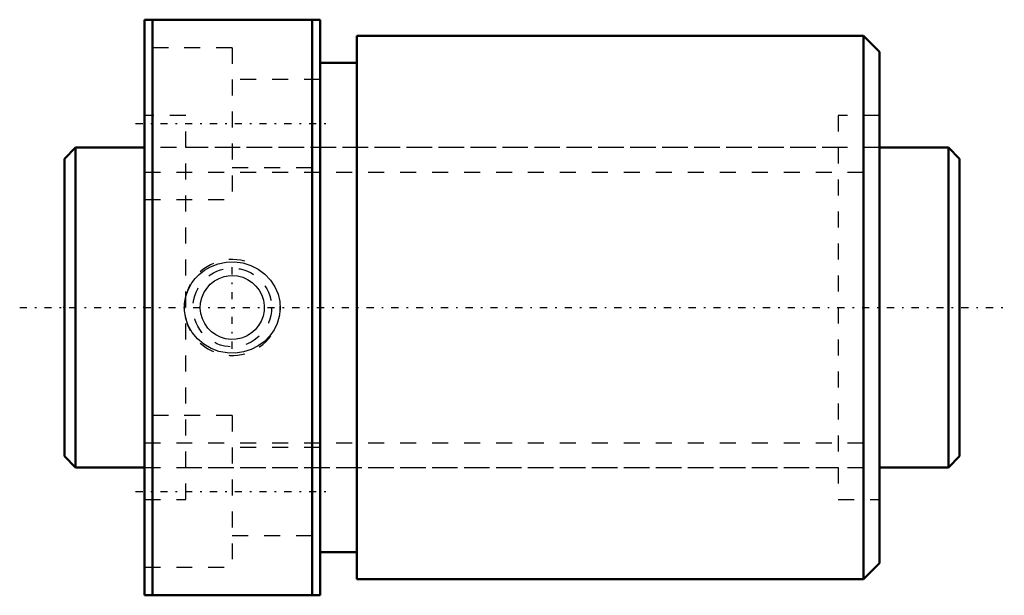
# Model space of a CAD drawing. Header units: millimetres. Extents: x -2.8 to 58.8, y -18 to 18.
import ezdxf

# ---------------------------------------------------------------- set-up
doc = ezdxf.new("R2010")
doc.units = ezdxf.units.MM
doc.linetypes.add('Center', pattern=[1.5, 0.45, -0.5, 0.05, -0.5])
doc.linetypes.add('Dashed', pattern=[2, 1, -1])
for name, color, linetype, lineweight in [('2d ConnectionPoints', 7, 'Continuous', 50), ('AM_0', 7, 'Continuous', 50), ('AM_5', 3, 'Continuous', 25), ('AM_7', 7, 'Center', 25), ('AM_9', 6, 'Dashed', 25)]:
    doc.layers.add(name, color=color, linetype=linetype, lineweight=lineweight)

# ---------------------------------------------------------------- blocks, each defined once
blk = doc.blocks.new('1_DK_2005_3RR0Nut_0_in_DK2005_3RRG1_56LC0_000_4')
at = {"layer": 'AM_0'}
for p, q in [((5, 18), (16, 18)), ((5, -18), (5, 18)), ((5.5, 18), (5.5, -18)), ((15.5, -18), (15.5, 18)), ((16, -18), (16, 18)), ((18.3, 17), (18.3, -17)), ((50, 17), (18.3, 17)), ((50, 17), (50, -17)), ((51, 16), (50, 17)), ((51, 16), (51, -16)), ((18.3, 15.3), (16, 15.3)), ((16, -15.3), (18.3, -15.3)), ((50, -17), (51, -16)), ((18.3, -17), (50, -17)), ((16, -18), (5, -18))]:
    blk.add_line(p, q, dxfattribs=at)
at = {"layer": 'AM_5', "linetype": 'Dashed'}
blk.add_arc((10.5, 0), 3, 75, 15, dxfattribs=at)
at = {"layer": 'AM_7'}
for p, q in [((4.45, 11.5), (16.55, 11.5)), ((10.5, -2.581), (10.5, 2.581)), ((4.45, -11.5), (16.55, -11.5))]:
    blk.add_line(p, q, dxfattribs=at)
at = {"layer": 'AM_9'}
for p, q in [((10.5, 16.25), (5, 16.25)), ((10.5, 16.25), (10.5, 6.75)), ((16, 14.25), (10.5, 14.25)), ((7.6, 12), (5, 12)), ((7.6, -12), (7.6, 12)), ((48.4, 12), (48.4, -12)), ((51, 12), (48.4, 12)), ((48.4, 10), (7.6, 10)), ((10.5, 8.75), (16, 8.75)), ((5, 6.75), (10.5, 6.75)), ((10.5, -6.75), (5, -6.75)), ((10.5, -6.75), (10.5, -16.25)), ((16, -8.75), (10.5, -8.75)), ((7.6, -10), (48.4, -10)), ((5, -12), (7.6, -12)), ((48.4, -12), (51, -12)), ((10.5, -14.25), (16, -14.25)), ((5, -16.25), (10.5, -16.25))]:
    blk.add_line(p, q, dxfattribs=at)
for points in [[(8.429, 2.067), (8.77, 2.335), (9.146, 2.551), (9.619, 2.732), (10.115, 2.835), (10.636, 2.856), (11.154, 2.79), (11.657, 2.637), (12.127, 2.401), (12.543, 2.092), (12.899, 1.715), (13.172, 1.297), (13.368, 0.838), (13.474, 0.375), (13.498, -0.099), (13.443, -0.554), (13.313, -0.993), (13.111, -1.406), (12.846, -1.78), (12.513, -2.119), (12.129, -2.4), (11.685, -2.626), (11.21, -2.777), (10.698, -2.852), (10.18, -2.842), (9.663, -2.745), (9.17, -2.562), (8.719, -2.299), (8.32, -1.963), (7.996, -1.573), (7.746, -1.133), (7.586, -0.678), (7.508, -0.202), (7.513, 0.26), (7.595, 0.714), (7.751, 1.144), (7.975, 1.542), (8.186, 1.818), (8.429, 2.067)], [(10.5, 2), (10.832, 1.972), (11.154, 1.89), (11.458, 1.755), (11.735, 1.573), (11.981, 1.344), (12.185, 1.078), (12.342, 0.778), (12.448, 0.455), (12.496, 0.123), (12.489, -0.213), (12.426, -0.537), (12.312, -0.847), (12.147, -1.135), (11.937, -1.391), (11.683, -1.613), (11.395, -1.789), (11.08, -1.914), (10.749, -1.984), (10.415, -1.998), (10.084, -1.956), (9.768, -1.861), (9.473, -1.716), (9.202, -1.521), (8.967, -1.285), (8.773, -1.008), (8.627, -0.702), (8.536, -0.377), (8.5, -0.041), (8.521, 0.29), (8.596, 0.613), (8.724, 0.918), (8.899, 1.198), (9.121, 1.449), (9.382, 1.659), (9.679, 1.823), (9.999, 1.936), (10.247, 1.984), (10.5, 2)]]:
    blk.add_lwpolyline(points, dxfattribs=at)
blk.add_circle((10.5, 0), 2.459, dxfattribs=at)
blk = doc.blocks.new('2_DK_2005_3RR05600_Shaft_0_in_DK2005_3RRG1_56LC0_000_4')
at = {"layer": 'AM_0'}
for p, q in [((0.7, 10), (0, 9.3)), ((5, 10), (0.7, 10)), ((0.7, 10), (0.7, -10)), ((55.3, 10), (51, 10)), ((56, 9.3), (55.3, 10)), ((55.3, 10), (55.3, -10)), ((0, 9.3), (0, -9.3)), ((56, 9.3), (56, -9.3)), ((0, -9.3), (0.7, -10)), ((55.3, -10), (56, -9.3)), ((0.7, -10), (5, -10)), ((51, -10), (55.3, -10))]:
    blk.add_line(p, q, dxfattribs=at)
at = {"layer": 'AM_5', "linetype": 'Dashed'}
for p, q in [((5, 8.4665), (51, 8.4665)), ((5, -8.4665), (51, -8.4665))]:
    blk.add_line(p, q, dxfattribs=at)
at = {"layer": 'AM_7'}
blk.add_line((-2.8, 0), (58.8, 0), dxfattribs=at)
at = {"layer": 'AM_9'}
for p, q in [((51, 10), (5, 10)), ((5, -10), (51, -10))]:
    blk.add_line(p, q, dxfattribs=at)

msp = doc.modelspace()

# ---------------------------------------------------------------- linework, layer by layer
at = {"layer": '2d ConnectionPoints'}
for p in [(0, 0), (5, 0)]:
    msp.add_point(p, dxfattribs=at)

# ---------------------------------------------------------------- block references
for name in ['1_DK_2005_3RR0Nut_0_in_DK2005_3RRG1_56LC0_000_4', '2_DK_2005_3RR05600_Shaft_0_in_DK2005_3RRG1_56LC0_000_4']:
    msp.add_blockref(name, (0, 0))

doc.saveas('drawing.dxf')
